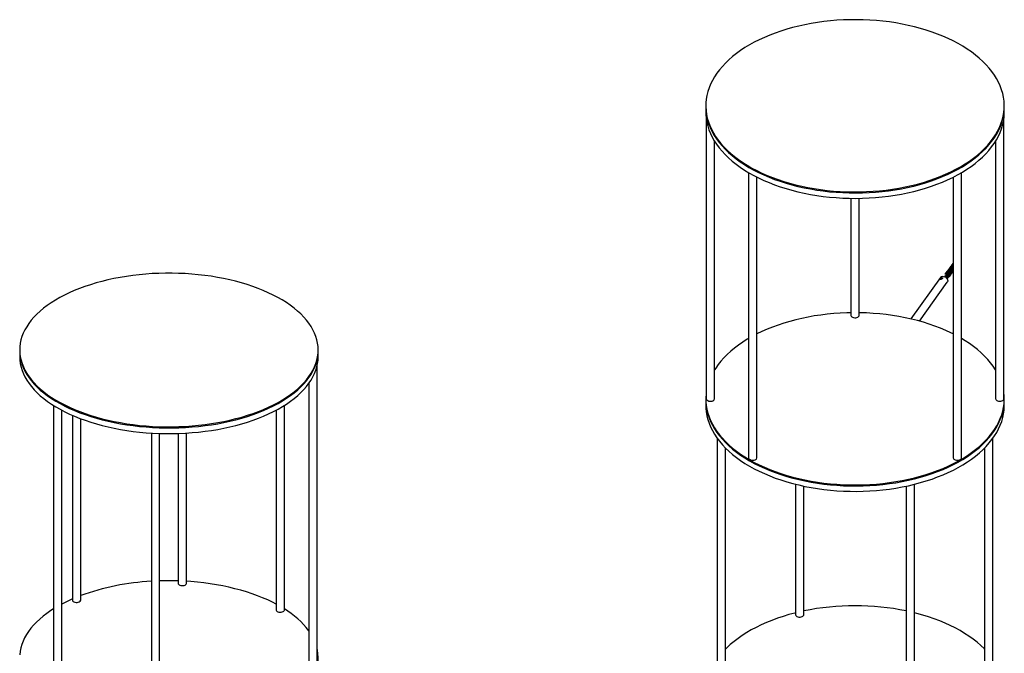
# Model space of a CAD drawing. Header units: millimetres. Extents: x 171 to 6321, y 321 to 4626.
# Tile 14 of 16: x 3657 to 4845, y 2876 to 3641. Entities that reach past the tile are written whole.
import ezdxf

# ---------------------------------------------------------------- set-up
doc = ezdxf.new("R2010")
doc.units = ezdxf.units.MM
doc.header["$LTSCALE"] = 15

msp = doc.modelspace()

# ---------------------------------------------------------------- linework, layer by layer
for p, q in [((4485, 3536.84), (4485, 3535.61)), ((4485, 3535.61), (4485, 3529.08)), ((4845, 3535.61), (4845, 3536.84)), ((4845, 3529.08), (4845, 3535.61)), ((4485.5, 3521.34), (4485.5, 3183.27)), ((4844.5, 3183.27), (4844.5, 3521.34)), ((4495.5, 3183.27), (4495.5, 3494.11)), ((4834.5, 3494.11), (4834.5, 3183.27)), ((4536.61, 3456.25), (4536.61, 3112.04)), ((4793.39, 3112.04), (4793.39, 3456.25)), ((4546.61, 3112.04), (4546.61, 3450.81)), ((4783.39, 3450.81), (4783.39, 3112.04)), ((4660, 3425.21), (4660, 3284.01)), ((4670, 3284.01), (4670, 3425.21)), ((4776.75, 3337.46), (4776.37, 3336.92)), ((4777.32, 3338.26), (4776.94, 3337.72)), ((4777.9, 3339.06), (4777.51, 3338.52)), ((4778.47, 3339.86), (4778.09, 3339.32)), ((4779.05, 3340.66), (4778.66, 3340.12)), ((4779.62, 3341.46), (4779.24, 3340.92)), ((4780.19, 3342.26), (4779.81, 3341.72)), ((4780.77, 3343.06), (4780.38, 3342.52)), ((4781.34, 3343.86), (4780.96, 3343.32)), ((4781.92, 3344.66), (4781.53, 3344.12)), ((4782.49, 3345.46), (4782.11, 3344.92)), ((4768.09, 3329.67), (4732.2, 3279.66)), ((4767.34, 3328.16), (4767.14, 3327.82)), ((4768.04, 3328.71), (4767.31, 3327.93)), ((4767.31, 3327.93), (4767.95, 3327.53)), ((4767.95, 3327.53), (4769.32, 3327.9)), ((4769.41, 3329.08), (4768.04, 3328.71)), ((4768.43, 3327.66), (4768.04, 3328.71)), ((4769.32, 3327.9), (4770.05, 3328.68)), ((4770.05, 3328.68), (4769.41, 3329.08)), ((4769.7, 3328.3), (4769.41, 3329.08)), ((4769.86, 3329.04), (4769.8, 3329.06)), ((4775.03, 3335.06), (4774.64, 3334.52)), ((4775.6, 3335.86), (4775.22, 3335.32)), ((4776.17, 3336.66), (4775.79, 3336.12)), ((4776.46, 3334.47), (4776.39, 3334.08)), ((4776.53, 3329.85), (4776.48, 3330.01)), ((4742.61, 3277.01), (4776.21, 3323.84)), ((3657.39, 3242.18), (3657.39, 3240.89)), ((4017.39, 3240.89), (4017.39, 3242.18)), ((3657.39, 3240.89), (3657.39, 3234.04)), ((4017.39, 3234.04), (4017.39, 3240.89)), ((4016.14, 2862.69), (4016.14, 3223.12)), ((4006.14, 3201.77), (4006.14, 2862.69)), ((4485, 3183.27), (4485, 3182.05)), ((4845, 3182.05), (4845, 3183.27)), ((3698.1, 3175.32), (3698.1, 2813.64)), ((3976.69, 2928.41), (3976.69, 3175.32)), ((4485, 3182.05), (4485, 3175.52)), ((4845, 3175.52), (4845, 3182.05)), ((3708.1, 2813.64), (3708.1, 3169.54)), ((3720.98, 3163.33), (3720.98, 2940.2)), ((3730.98, 2940.2), (3730.98, 3159.27)), ((3966.69, 3169.54), (3966.69, 2928.41)), ((3816.22, 3141.97), (3816.22, 2781.54)), ((3826.22, 2781.54), (3826.22, 3141.51)), ((3848.57, 3141.51), (3848.57, 2960.51)), ((3858.57, 2960.51), (3858.57, 3141.97)), ((4498.78, 3135.64), (4498.78, 2791.16)), ((4831.21, 2791.16), (4831.21, 3135.64)), ((4508.78, 2791.16), (4508.78, 3123.9)), ((4821.21, 3123.9), (4821.21, 2791.16)), ((4593.22, 3080.22), (4593.22, 2922.78)), ((4603.22, 2922.78), (4603.22, 3077.92)), ((4726.78, 3077.92), (4726.78, 2736.64)), ((4736.78, 2736.64), (4736.78, 3080.22))]:
    msp.add_line(p, q)
at = {"flags": 128}
for points in [[(4792.21, 3463.38), (4797.72, 3466.71), (4802.96, 3470.17), (4807.94, 3473.76), (4812.63, 3477.47), (4817.04, 3481.3), (4821.15, 3485.24), (4824.95, 3489.28), (4828.44, 3493.41), (4831.61, 3497.63), (4834.45, 3501.92), (4836.96, 3506.28), (4839.14, 3510.71), (4840.97, 3515.18), (4842.46, 3519.7), (4843.6, 3524.25), (4844.39, 3528.82), (4844.83, 3533.41), (4844.92, 3538.01), (4844.66, 3542.61), (4844.04, 3547.19), (4843.07, 3551.75), (4841.76, 3556.29), (4840.1, 3560.78), (4838.09, 3565.23), (4835.75, 3569.63), (4833.07, 3573.96), (4830.06, 3578.21), (4826.73, 3582.39), (4823.09, 3586.48), (4819.13, 3590.47), (4814.87, 3594.35), (4810.32, 3598.12), (4805.48, 3601.78), (4800.37, 3605.3), (4794.99, 3608.69), (4789.36, 3611.95), (4783.49, 3615.05), (4777.38, 3618), (4771.05, 3620.79), (4764.52, 3623.42), (4757.79, 3625.88), (4750.88, 3628.16), (4743.8, 3630.27), (4736.56, 3632.19), (4729.19, 3633.93), (4721.69, 3635.47), (4714.08, 3636.82), (4706.37, 3637.98), (4698.58, 3638.94), (4690.73, 3639.7), (4682.82, 3640.26), (4674.88, 3640.61), (4666.92, 3640.77), (4658.96, 3640.72), (4651.01, 3640.46), (4643.08, 3640), (4635.2, 3639.35), (4627.38, 3638.49), (4619.63, 3637.43), (4611.97, 3636.17), (4604.41, 3634.72), (4596.97, 3633.08), (4589.66, 3631.25), (4582.5, 3629.24), (4575.51, 3627.04), (4568.68, 3624.67), (4562.05, 3622.13), (4555.62, 3619.42), (4549.4, 3616.54), (4543.41, 3613.52), (4537.65, 3610.34), (4532.15, 3607.02), (4526.9, 3603.56), (4521.93, 3599.97), (4517.23, 3596.25), (4512.82, 3592.42), (4508.72, 3588.48), (4504.91, 3584.45), (4501.42, 3580.31), (4498.25, 3576.09), (4495.41, 3571.8), (4492.9, 3567.44), (4490.73, 3563.01), (4488.89, 3558.54), (4487.4, 3554.02), (4486.26, 3549.47), (4485.47, 3544.9), (4485.03, 3540.31), (4484.94, 3535.71), (4485.21, 3531.12), (4485.82, 3526.53), (4486.79, 3521.97), (4488.1, 3517.44), (4489.77, 3512.94), (4491.77, 3508.49), (4494.11, 3504.1), (4496.79, 3499.77), (4499.8, 3495.51), (4503.13, 3491.33), (4506.78, 3487.25), (4510.73, 3483.26), (4514.99, 3479.37), (4519.54, 3475.6), (4524.38, 3471.94), (4529.49, 3468.42), (4534.87, 3465.03), (4540.5, 3461.78), (4546.37, 3458.67), (4552.48, 3455.72), (4558.81, 3452.93), (4565.34, 3450.3), (4572.07, 3447.84), (4578.98, 3445.56), (4586.06, 3443.45), (4593.3, 3441.53), (4600.67, 3439.8), (4608.17, 3438.25), (4615.78, 3436.9), (4623.49, 3435.74), (4631.28, 3434.78), (4639.13, 3434.02), (4647.04, 3433.46), (4654.98, 3433.11), (4662.94, 3432.96), (4670.9, 3433.01), (4678.85, 3433.26), (4686.78, 3433.72), (4694.66, 3434.38), (4702.48, 3435.24), (4710.23, 3436.29), (4717.9, 3437.55), (4725.45, 3439), (4732.89, 3440.64), (4740.2, 3442.47), (4747.36, 3444.48), (4754.36, 3446.68), (4761.18, 3449.05), (4767.81, 3451.6), (4774.24, 3454.31), (4780.46, 3457.18), (4786.46, 3460.21), (4792.21, 3463.38)], [(4485, 3535.61), (4485.07, 3532.74), (4485.46, 3528.15), (4486.21, 3523.57), (4487.31, 3519.02), (4488.75, 3514.49), (4490.54, 3510.02), (4492.68, 3505.59), (4495.15, 3501.21), (4497.95, 3496.91), (4501.08, 3492.68), (4504.53, 3488.54), (4508.29, 3484.49), (4512.36, 3480.54), (4516.73, 3476.69), (4521.39, 3472.96), (4526.33, 3469.36), (4531.54, 3465.88), (4537.02, 3462.54), (4542.74, 3459.35), (4548.7, 3456.3), (4554.89, 3453.41), (4561.3, 3450.68), (4567.91, 3448.11), (4574.71, 3445.72), (4581.69, 3443.5), (4588.83, 3441.46), (4596.11, 3439.61), (4603.54, 3437.94), (4611.08, 3436.47), (4618.73, 3435.19), (4626.47, 3434.11), (4634.29, 3433.22), (4642.16, 3432.54), (4650.08, 3432.06), (4658.03, 3431.78), (4665.99, 3431.7), (4673.95, 3431.83), (4681.9, 3432.16), (4689.81, 3432.69), (4697.67, 3433.43), (4705.47, 3434.36), (4713.19, 3435.49), (4720.81, 3436.82), (4728.32, 3438.34), (4735.72, 3440.06), (4742.97, 3441.95), (4750.07, 3444.04), (4757, 3446.3), (4763.75, 3448.74), (4770.31, 3451.34), (4776.67, 3454.12), (4782.8, 3457.05), (4788.71, 3460.13), (4794.37, 3463.36), (4799.78, 3466.74), (4804.93, 3470.25), (4809.8, 3473.88), (4814.38, 3477.64), (4818.68, 3481.51), (4822.67, 3485.49), (4826.36, 3489.57), (4829.73, 3493.73), (4832.78, 3497.98), (4835.5, 3502.3), (4837.88, 3506.69), (4839.93, 3511.13), (4841.64, 3515.62), (4842.99, 3520.15), (4844, 3524.71), (4844.66, 3529.29), (4844.97, 3533.89), (4845, 3535.61)], [(4485, 3535.61), (4485.07, 3532.74), (4485.46, 3528.15), (4486.21, 3523.57), (4487.31, 3519.02), (4488.75, 3514.49), (4490.54, 3510.02), (4492.68, 3505.59), (4495.15, 3501.21), (4497.95, 3496.91), (4501.08, 3492.68), (4504.53, 3488.54), (4508.29, 3484.49), (4512.36, 3480.54), (4516.73, 3476.69), (4521.39, 3472.96), (4526.33, 3469.36), (4531.54, 3465.88), (4537.02, 3462.54), (4542.74, 3459.35), (4548.7, 3456.3), (4554.89, 3453.41), (4561.3, 3450.68), (4567.91, 3448.11), (4574.71, 3445.72), (4581.69, 3443.5), (4588.83, 3441.46), (4596.11, 3439.61), (4603.54, 3437.94), (4611.08, 3436.47), (4618.73, 3435.19), (4626.47, 3434.11), (4634.29, 3433.22), (4642.16, 3432.54), (4650.08, 3432.06), (4658.03, 3431.78), (4665.99, 3431.7), (4673.95, 3431.83), (4681.9, 3432.16), (4689.81, 3432.69), (4697.67, 3433.43), (4705.47, 3434.36), (4713.19, 3435.49), (4720.81, 3436.82), (4728.32, 3438.34), (4735.72, 3440.06), (4742.97, 3441.95), (4750.07, 3444.04), (4757, 3446.3), (4763.75, 3448.74), (4770.31, 3451.34), (4776.67, 3454.12), (4782.8, 3457.05), (4788.71, 3460.13), (4794.37, 3463.36), (4799.78, 3466.74), (4804.93, 3470.25), (4809.8, 3473.88), (4814.38, 3477.64), (4818.68, 3481.51), (4822.67, 3485.49), (4826.36, 3489.57), (4829.73, 3493.73), (4832.78, 3497.98), (4835.5, 3502.3), (4837.88, 3506.69), (4839.93, 3511.13), (4841.64, 3515.62), (4842.99, 3520.15), (4844, 3524.71), (4844.66, 3529.29), (4844.97, 3533.89), (4845, 3535.61)], [(4485, 3529.08), (4485.07, 3526.21), (4485.46, 3521.61), (4486.21, 3517.04), (4487.31, 3512.48), (4488.75, 3507.96), (4490.54, 3503.48), (4492.68, 3499.05), (4495.15, 3494.68), (4497.95, 3490.38), (4501.08, 3486.15), (4504.53, 3482.01), (4508.29, 3477.96), (4512.36, 3474), (4516.73, 3470.16), (4521.39, 3466.43), (4526.33, 3462.83), (4531.54, 3459.35), (4537.02, 3456.01), (4542.74, 3452.81), (4548.7, 3449.77), (4554.89, 3446.87), (4561.3, 3444.14), (4567.91, 3441.58), (4574.71, 3439.19), (4581.69, 3436.97), (4588.83, 3434.93), (4596.11, 3433.08), (4603.54, 3431.41), (4611.08, 3429.94), (4618.73, 3428.66), (4626.47, 3427.58), (4634.29, 3426.69), (4642.16, 3426.01), (4650.08, 3425.53), (4658.03, 3425.25), (4665.99, 3425.17), (4673.95, 3425.3), (4681.9, 3425.63), (4689.81, 3426.16), (4697.67, 3426.89), (4705.47, 3427.83), (4713.19, 3428.96), (4720.81, 3430.29), (4728.32, 3431.81), (4735.72, 3433.52), (4742.97, 3435.42), (4750.07, 3437.51), (4757, 3439.77), (4763.75, 3442.2), (4770.31, 3444.81), (4776.67, 3447.58), (4782.8, 3450.51), (4788.71, 3453.6), (4794.37, 3456.83), (4799.78, 3460.21), (4804.93, 3463.72), (4809.8, 3467.35), (4814.38, 3471.11), (4818.68, 3474.98), (4822.67, 3478.96), (4826.36, 3483.03), (4829.73, 3487.2), (4832.78, 3491.45), (4835.5, 3495.77), (4837.88, 3500.16), (4839.93, 3504.6), (4841.64, 3509.09), (4842.99, 3513.62), (4844, 3518.18), (4844.66, 3522.76), (4844.97, 3527.36), (4845, 3529.08)], [(3996.59, 3198.91), (4000.15, 3202.58), (4003.39, 3206.33), (4006.31, 3210.15), (4008.89, 3214.03), (4011.14, 3217.96), (4013.05, 3221.94), (4014.62, 3225.96), (4015.84, 3230.02), (4016.71, 3234.09), (4017.23, 3238.19), (4017.39, 3242.29), (4017.21, 3246.39), (4016.67, 3250.48), (4015.78, 3254.56), (4014.55, 3258.61), (4012.96, 3262.63), (4011.03, 3266.61), (4008.76, 3270.54), (4006.16, 3274.42), (4003.23, 3278.23), (3999.97, 3281.97), (3996.39, 3285.64), (3992.5, 3289.22), (3988.31, 3292.71), (3983.83, 3296.09), (3979.05, 3299.38), (3974, 3302.55), (3968.68, 3305.6), (3963.11, 3308.53), (3957.29, 3311.33), (3951.23, 3313.99), (3944.95, 3316.52), (3938.46, 3318.89), (3931.77, 3321.12), (3924.9, 3323.19), (3917.86, 3325.11), (3910.66, 3326.86), (3903.31, 3328.45), (3895.84, 3329.86), (3888.25, 3331.11), (3880.56, 3332.18), (3872.79, 3333.08), (3864.95, 3333.79), (3857.06, 3334.33), (3849.12, 3334.69), (3841.17, 3334.87), (3833.2, 3334.86), (3825.25, 3334.67), (3817.31, 3334.31), (3809.42, 3333.76), (3801.58, 3333.03), (3793.82, 3332.13), (3786.13, 3331.05), (3778.55, 3329.79), (3771.08, 3328.37), (3763.75, 3326.77), (3756.55, 3325.01), (3749.52, 3323.09), (3742.66, 3321.01), (3735.98, 3318.77), (3729.5, 3316.39), (3723.23, 3313.85), (3717.19, 3311.18), (3711.38, 3308.38), (3705.82, 3305.44), (3700.51, 3302.38), (3695.48, 3299.21), (3690.72, 3295.92), (3686.25, 3292.52), (3682.07, 3289.03), (3678.2, 3285.45), (3674.64, 3281.78), (3671.4, 3278.03), (3668.48, 3274.21), (3665.9, 3270.33), (3663.65, 3266.4), (3661.74, 3262.42), (3660.17, 3258.39), (3658.95, 3254.34), (3658.08, 3250.26), (3657.56, 3246.17), (3657.39, 3242.07), (3657.58, 3237.97), (3658.12, 3233.88), (3659.01, 3229.8), (3660.24, 3225.75), (3661.83, 3221.73), (3663.76, 3217.75), (3666.02, 3213.82), (3668.63, 3209.94), (3671.56, 3206.13), (3674.82, 3202.39), (3678.4, 3198.72), (3682.29, 3195.14), (3686.48, 3191.65), (3690.96, 3188.26), (3695.74, 3184.98), (3700.79, 3181.81), (3706.11, 3178.76), (3711.68, 3175.83), (3717.5, 3173.03), (3723.56, 3170.37), (3729.84, 3167.84), (3736.33, 3165.47), (3743.02, 3163.24), (3749.89, 3161.16), (3756.93, 3159.25), (3764.13, 3157.5), (3771.48, 3155.91), (3778.95, 3154.5), (3786.54, 3153.25), (3794.23, 3152.18), (3802, 3151.28), (3809.84, 3150.57), (3817.73, 3150.03), (3825.67, 3149.67), (3833.62, 3149.49), (3841.59, 3149.5), (3849.54, 3149.68), (3857.48, 3150.05), (3865.37, 3150.6), (3873.21, 3151.33), (3880.97, 3152.23), (3888.66, 3153.31), (3896.24, 3154.57), (3903.71, 3155.99), (3911.04, 3157.59), (3918.24, 3159.35), (3925.27, 3161.27), (3932.13, 3163.35), (3938.81, 3165.59), (3945.29, 3167.97), (3951.56, 3170.5), (3957.6, 3173.17), (3963.41, 3175.98), (3968.97, 3178.92), (3974.28, 3181.98), (3979.31, 3185.15), (3984.07, 3188.44), (3988.54, 3191.84), (3992.72, 3195.33), (3996.59, 3198.91)], [(4767.92, 3327.5), (4768.44, 3327.55), (4769, 3327.72), (4769.51, 3327.98), (4769.89, 3328.29), (4770.09, 3328.6), (4770.07, 3328.86), (4769.85, 3329.04), (4769.44, 3329.11), (4768.92, 3329.06), (4768.37, 3328.89), (4767.86, 3328.63), (4767.48, 3328.33), (4767.28, 3328.02), (4767.29, 3327.75), (4767.52, 3327.57), (4767.92, 3327.5)], [(4770.6, 3330.97), (4771.83, 3330.91), (4773.08, 3330.53), (4774.27, 3329.88), (4775.3, 3328.99), (4776.09, 3327.94), (4776.6, 3326.8), (4776.77, 3325.66), (4776.6, 3324.6), (4776.21, 3323.84)], [(4660, 3287.15), (4655.05, 3287.03), (4647.11, 3286.67), (4639.2, 3286.11), (4631.35, 3285.35), (4623.56, 3284.4), (4615.85, 3283.24), (4608.24, 3281.89), (4600.74, 3280.34), (4593.36, 3278.6), (4586.13, 3276.68), (4579.05, 3274.58), (4572.14, 3272.29), (4565.41, 3269.83), (4558.87, 3267.21), (4552.55, 3264.41), (4546.61, 3261.55)], [(4660, 3284.01), (4660.04, 3283.63), (4660.4, 3282.88), (4661.1, 3282.2), (4662.09, 3281.66), (4663.3, 3281.3), (4664.63, 3281.13), (4665.99, 3281.18), (4667.27, 3281.44), (4668.39, 3281.89), (4669.26, 3282.5), (4669.8, 3283.22), (4670, 3284), (4670, 3284.01)], [(4783.39, 3261.55), (4780.53, 3262.96), (4774.31, 3265.83), (4767.88, 3268.54), (4761.24, 3271.08), (4754.42, 3273.46), (4747.42, 3275.65), (4740.27, 3277.67), (4732.96, 3279.49), (4725.52, 3281.14), (4717.96, 3282.59), (4710.3, 3283.84), (4702.55, 3284.9), (4694.73, 3285.76), (4686.85, 3286.42), (4678.92, 3286.87), (4670.97, 3287.13), (4670, 3287.15)], [(4536.61, 3256.1), (4534.93, 3255.11), (4529.56, 3251.72), (4524.45, 3248.19), (4519.61, 3244.54), (4515.06, 3240.77), (4510.8, 3236.88), (4506.84, 3232.89), (4503.19, 3228.8), (4499.86, 3224.63), (4496.86, 3220.37), (4495.5, 3218.25)], [(4834.5, 3218.25), (4831.67, 3222.51), (4828.5, 3226.73), (4825.02, 3230.86), (4821.21, 3234.9), (4817.1, 3238.84), (4812.7, 3242.67), (4808, 3246.38), (4803.03, 3249.97), (4797.78, 3253.43), (4793.39, 3256.1)], [(3657.39, 3240.89), (3657.39, 3240.78), (3657.58, 3236.68), (3658.12, 3232.59), (3659.01, 3228.52), (3660.24, 3224.46), (3661.83, 3220.44), (3663.76, 3216.46), (3666.02, 3212.53), (3668.63, 3208.66), (3671.56, 3204.84), (3674.82, 3201.1), (3678.4, 3197.44), (3682.29, 3193.86), (3686.48, 3190.37), (3690.96, 3186.98), (3695.74, 3183.7), (3700.79, 3180.52), (3706.11, 3177.47), (3711.68, 3174.54), (3717.5, 3171.74), (3723.56, 3169.08), (3729.84, 3166.56), (3736.33, 3164.18), (3743.02, 3161.95), (3749.89, 3159.88), (3756.93, 3157.96), (3764.13, 3156.21), (3771.48, 3154.63), (3778.95, 3153.21), (3786.54, 3151.96), (3794.23, 3150.89), (3802, 3150), (3809.84, 3149.28), (3817.73, 3148.74), (3825.67, 3148.38), (3833.62, 3148.21), (3841.59, 3148.21), (3849.54, 3148.4), (3857.48, 3148.77), (3865.37, 3149.31), (3873.21, 3150.04), (3880.97, 3150.94), (3888.66, 3152.03), (3896.24, 3153.28), (3903.71, 3154.71), (3911.04, 3156.3), (3918.24, 3158.06), (3925.27, 3159.99), (3932.13, 3162.07), (3938.81, 3164.3), (3945.29, 3166.69), (3951.56, 3169.22), (3957.6, 3171.89), (3963.41, 3174.7), (3968.97, 3177.63), (3974.28, 3180.69), (3979.31, 3183.87), (3984.07, 3187.16), (3988.54, 3190.55), (3992.72, 3194.04), (3996.59, 3197.63)], [(3657.39, 3240.89), (3657.39, 3240.78), (3657.58, 3236.68), (3658.12, 3232.59), (3659.01, 3228.52), (3660.24, 3224.46), (3661.83, 3220.44), (3663.76, 3216.46), (3666.02, 3212.53), (3668.63, 3208.66), (3671.56, 3204.84), (3674.82, 3201.1), (3678.4, 3197.44), (3682.29, 3193.86), (3686.48, 3190.37), (3690.96, 3186.98), (3695.74, 3183.7), (3700.79, 3180.52), (3706.11, 3177.47), (3711.68, 3174.54), (3717.5, 3171.74), (3723.56, 3169.08), (3729.84, 3166.56), (3736.33, 3164.18), (3743.02, 3161.95), (3749.89, 3159.88), (3756.93, 3157.96), (3764.13, 3156.21), (3771.48, 3154.63), (3778.95, 3153.21), (3786.54, 3151.96), (3794.23, 3150.89), (3802, 3150), (3809.84, 3149.28), (3817.73, 3148.74), (3825.67, 3148.38), (3833.62, 3148.21), (3841.59, 3148.21), (3849.54, 3148.4), (3857.48, 3148.77), (3865.37, 3149.31), (3873.21, 3150.04), (3880.97, 3150.94), (3888.66, 3152.03), (3896.24, 3153.28), (3903.71, 3154.71), (3911.04, 3156.3), (3918.24, 3158.06), (3925.27, 3159.99), (3932.13, 3162.07), (3938.81, 3164.3), (3945.29, 3166.69), (3951.56, 3169.22), (3957.6, 3171.89), (3963.41, 3174.7), (3968.97, 3177.63), (3974.28, 3180.69), (3979.31, 3183.87), (3984.07, 3187.16), (3988.54, 3190.55), (3992.72, 3194.04), (3996.59, 3197.63)], [(3657.39, 3234.04), (3657.39, 3233.93), (3657.58, 3229.83), (3658.12, 3225.73), (3659.01, 3221.66), (3660.24, 3217.61), (3661.83, 3213.59), (3663.76, 3209.61), (3666.02, 3205.67), (3668.63, 3201.8), (3671.56, 3197.99), (3674.82, 3194.24), (3678.4, 3190.58), (3682.29, 3187), (3686.48, 3183.51), (3690.96, 3180.12), (3695.74, 3176.84), (3700.79, 3173.67), (3706.11, 3170.61), (3711.68, 3167.69), (3717.5, 3164.89), (3723.56, 3162.22), (3729.84, 3159.7), (3736.33, 3157.32), (3743.02, 3155.09), (3749.89, 3153.02), (3756.93, 3151.11), (3764.13, 3149.36), (3771.48, 3147.77), (3778.95, 3146.35), (3786.54, 3145.11), (3794.23, 3144.03), (3802, 3143.14), (3809.84, 3142.42), (3817.73, 3141.88), (3825.67, 3141.53), (3833.62, 3141.35), (3841.59, 3141.35), (3849.54, 3141.54), (3857.48, 3141.91), (3865.37, 3142.46), (3873.21, 3143.18), (3880.97, 3144.09), (3888.66, 3145.17), (3896.24, 3146.42), (3903.71, 3147.85), (3911.04, 3149.44), (3918.24, 3151.21), (3925.27, 3153.13), (3932.13, 3155.21), (3938.81, 3157.44), (3945.29, 3159.83), (3951.56, 3162.36), (3957.6, 3165.03), (3963.41, 3167.84), (3968.97, 3170.77), (3974.28, 3173.83), (3979.31, 3177.01), (3984.07, 3180.3), (3988.54, 3183.69), (3992.72, 3187.19), (3996.59, 3190.77)], [(3996.59, 3197.63), (4000.15, 3201.3), (4003.39, 3205.04), (4006.31, 3208.86), (4008.89, 3212.74), (4011.14, 3216.67), (4013.05, 3220.66), (4014.62, 3224.68), (4015.84, 3228.73), (4016.71, 3232.81), (4017.23, 3236.9), (4017.39, 3240.89)], [(3996.59, 3197.63), (4000.15, 3201.3), (4003.39, 3205.04), (4006.31, 3208.86), (4008.89, 3212.74), (4011.14, 3216.67), (4013.05, 3220.66), (4014.62, 3224.68), (4015.84, 3228.73), (4016.71, 3232.81), (4017.23, 3236.9), (4017.39, 3240.89)], [(3996.59, 3190.77), (4000.15, 3194.44), (4003.39, 3198.19), (4006.31, 3202), (4008.89, 3205.88), (4011.14, 3209.82), (4013.05, 3213.8), (4014.62, 3217.82), (4015.84, 3221.87), (4016.71, 3225.95), (4017.23, 3230.04), (4017.39, 3234.04)], [(4485.5, 3191.01), (4485.27, 3189.02), (4485.01, 3184.42), (4485.1, 3179.83), (4485.54, 3175.24), (4486.33, 3170.66), (4487.47, 3166.11), (4488.96, 3161.6), (4490.79, 3157.12), (4492.97, 3152.7), (4495.48, 3148.34), (4498.32, 3144.04), (4501.49, 3139.82), (4504.98, 3135.69), (4508.78, 3131.65), (4512.89, 3127.71), (4517.3, 3123.88), (4521.99, 3120.17), (4526.97, 3116.58), (4532.21, 3113.12), (4537.72, 3109.8), (4543.47, 3106.62), (4549.47, 3103.59), (4555.68, 3100.72), (4562.12, 3098.01), (4568.75, 3095.47), (4575.57, 3093.09), (4582.57, 3090.9), (4589.73, 3088.88), (4597.04, 3087.05), (4604.47, 3085.41), (4612.03, 3083.96), (4619.69, 3082.71), (4627.44, 3081.65), (4635.27, 3080.79), (4643.15, 3080.13), (4651.07, 3079.67), (4659.02, 3079.42), (4666.99, 3079.37), (4674.95, 3079.52), (4682.89, 3079.88), (4690.79, 3080.44), (4698.65, 3081.19), (4706.44, 3082.15), (4714.14, 3083.31), (4721.76, 3084.66), (4729.26, 3086.21), (4736.63, 3087.95), (4743.86, 3089.87), (4750.94, 3091.97), (4757.86, 3094.26), (4764.59, 3096.72), (4771.12, 3099.34), (4777.45, 3102.14), (4783.55, 3105.09), (4789.43, 3108.19), (4795.06, 3111.44), (4800.44, 3114.83), (4805.55, 3118.36), (4810.39, 3122.01), (4814.94, 3125.78), (4819.2, 3129.67), (4823.15, 3133.66), (4826.8, 3137.75), (4830.13, 3141.92), (4833.14, 3146.18), (4835.81, 3150.51), (4838.16, 3154.9), (4840.16, 3159.35), (4841.82, 3163.85), (4843.14, 3168.38), (4844.11, 3172.95), (4844.72, 3177.53), (4844.99, 3182.13), (4844.9, 3186.72), (4844.5, 3191.01)], [(4485.5, 3183.27), (4485.51, 3183.09), (4485.78, 3182.32), (4486.4, 3181.62), (4487.32, 3181.05), (4488.48, 3180.63), (4489.79, 3180.42)], [(4489.79, 3180.42), (4491.15, 3180.41), (4492.46, 3180.62), (4493.63, 3181.03), (4494.57, 3181.6), (4495.2, 3182.29), (4495.48, 3183.06), (4495.5, 3183.27)], [(4834.5, 3183.27), (4834.6, 3182.7), (4835.05, 3181.96), (4835.82, 3181.32), (4836.88, 3180.82), (4838.12, 3180.5), (4839.47, 3180.39), (4840.82, 3180.49), (4842.07, 3180.8), (4843.13, 3181.29), (4843.92, 3181.93), (4844.39, 3182.67), (4844.5, 3183.27)], [(4485, 3182.05), (4485.1, 3178.6), (4485.54, 3174.01), (4486.33, 3169.44), (4487.47, 3164.89), (4488.96, 3160.37), (4490.79, 3155.9), (4492.97, 3151.47), (4495.48, 3147.11), (4498.32, 3142.82), (4501.49, 3138.6), (4504.98, 3134.47), (4508.78, 3130.43), (4512.89, 3126.49), (4517.3, 3122.66), (4521.99, 3118.94), (4526.97, 3115.35), (4532.21, 3111.89), (4537.72, 3108.57), (4543.47, 3105.39), (4549.47, 3102.37), (4555.68, 3099.49), (4562.12, 3096.78), (4568.75, 3094.24), (4575.57, 3091.87), (4582.57, 3089.67), (4589.73, 3087.66), (4597.04, 3085.83), (4604.47, 3084.19), (4612.03, 3082.74), (4619.69, 3081.48), (4627.44, 3080.42), (4635.27, 3079.57), (4643.15, 3078.91), (4651.07, 3078.45), (4659.02, 3078.2), (4666.99, 3078.14), (4674.95, 3078.3), (4682.89, 3078.65), (4690.79, 3079.21), (4698.65, 3079.97), (4706.44, 3080.93), (4714.14, 3082.09), (4721.76, 3083.44), (4729.26, 3084.98), (4736.63, 3086.72), (4743.86, 3088.64), (4750.94, 3090.75), (4757.86, 3093.03), (4764.59, 3095.49), (4771.12, 3098.12), (4777.45, 3100.91), (4783.55, 3103.86), (4789.43, 3106.97), (4795.06, 3110.22), (4800.44, 3113.61), (4805.55, 3117.13), (4810.39, 3120.79), (4814.94, 3124.56), (4819.2, 3128.44), (4823.15, 3132.43), (4826.8, 3136.52), (4830.13, 3140.7), (4833.14, 3144.95), (4835.81, 3149.28), (4838.16, 3153.68), (4840.16, 3158.13), (4841.82, 3162.62), (4843.14, 3167.16), (4844.11, 3171.72), (4844.72, 3176.31), (4844.99, 3180.9), (4845, 3182.05)], [(4485, 3182.05), (4485.1, 3178.6), (4485.54, 3174.01), (4486.33, 3169.44), (4487.47, 3164.89), (4488.96, 3160.37), (4490.79, 3155.9), (4492.97, 3151.47), (4495.48, 3147.11), (4498.32, 3142.82), (4501.49, 3138.6), (4504.98, 3134.47), (4508.78, 3130.43), (4512.89, 3126.49), (4517.3, 3122.66), (4521.99, 3118.94), (4526.97, 3115.35), (4532.21, 3111.89), (4537.72, 3108.57), (4543.47, 3105.39), (4549.47, 3102.37), (4555.68, 3099.49), (4562.12, 3096.78), (4568.75, 3094.24), (4575.57, 3091.87), (4582.57, 3089.67), (4589.73, 3087.66), (4597.04, 3085.83), (4604.47, 3084.19), (4612.03, 3082.74), (4619.69, 3081.48), (4627.44, 3080.42), (4635.27, 3079.57), (4643.15, 3078.91), (4651.07, 3078.45), (4659.02, 3078.2), (4666.99, 3078.14), (4674.95, 3078.3), (4682.89, 3078.65), (4690.79, 3079.21), (4698.65, 3079.97), (4706.44, 3080.93), (4714.14, 3082.09), (4721.76, 3083.44), (4729.26, 3084.98), (4736.63, 3086.72), (4743.86, 3088.64), (4750.94, 3090.75), (4757.86, 3093.03), (4764.59, 3095.49), (4771.12, 3098.12), (4777.45, 3100.91), (4783.55, 3103.86), (4789.43, 3106.97), (4795.06, 3110.22), (4800.44, 3113.61), (4805.55, 3117.13), (4810.39, 3120.79), (4814.94, 3124.56), (4819.2, 3128.44), (4823.15, 3132.43), (4826.8, 3136.52), (4830.13, 3140.7), (4833.14, 3144.95), (4835.81, 3149.28), (4838.16, 3153.68), (4840.16, 3158.13), (4841.82, 3162.62), (4843.14, 3167.16), (4844.11, 3171.72), (4844.72, 3176.31), (4844.99, 3180.9), (4845, 3182.05)], [(4485, 3175.52), (4485.1, 3172.07), (4485.54, 3167.48), (4486.33, 3162.9), (4487.47, 3158.35), (4488.96, 3153.84), (4490.79, 3149.36), (4492.97, 3144.94), (4495.48, 3140.58), (4498.32, 3136.28), (4501.49, 3132.07), (4504.98, 3127.93), (4508.78, 3123.89), (4512.89, 3119.96), (4517.3, 3116.13), (4521.99, 3112.41), (4526.97, 3108.82), (4532.21, 3105.36), (4537.72, 3102.04), (4543.47, 3098.86), (4549.47, 3095.83), (4555.68, 3092.96), (4562.12, 3090.25), (4568.75, 3087.71), (4575.57, 3085.34), (4582.57, 3083.14), (4589.73, 3081.13), (4597.04, 3079.3), (4604.47, 3077.66), (4612.03, 3076.21), (4619.69, 3074.95), (4627.44, 3073.89), (4635.27, 3073.03), (4643.15, 3072.37), (4651.07, 3071.92), (4659.02, 3071.66), (4666.99, 3071.61), (4674.95, 3071.76), (4682.89, 3072.12), (4690.79, 3072.68), (4698.65, 3073.44), (4706.44, 3074.4), (4714.14, 3075.55), (4721.76, 3076.91), (4729.26, 3078.45), (4736.63, 3080.19), (4743.86, 3082.11), (4750.94, 3084.22), (4757.86, 3086.5), (4764.59, 3088.96), (4771.12, 3091.59), (4777.45, 3094.38), (4783.55, 3097.33), (4789.43, 3100.43), (4795.06, 3103.68), (4800.44, 3107.08), (4805.55, 3110.6), (4810.39, 3114.25), (4814.94, 3118.03), (4819.2, 3121.91), (4823.15, 3125.9), (4826.8, 3129.99), (4830.13, 3134.16), (4833.14, 3138.42), (4835.81, 3142.75), (4838.16, 3147.15), (4840.16, 3151.6), (4841.82, 3156.09), (4843.14, 3160.63), (4844.11, 3165.19), (4844.72, 3169.77), (4844.99, 3174.37), (4845, 3175.52)], [(4536.61, 3112.04), (4536.61, 3111.96), (4536.83, 3111.18), (4537.41, 3110.47), (4538.3, 3109.88), (4539.44, 3109.44), (4540.73, 3109.2), (4542.09, 3109.17), (4543.42, 3109.35), (4544.61, 3109.73)], [(4783.39, 3112.04), (4783.52, 3111.37), (4784.02, 3110.64), (4784.83, 3110.01), (4785.91, 3109.53), (4787.18, 3109.24), (4788.53, 3109.16), (4789.87, 3109.29), (4791.11, 3109.62), (4792.14, 3110.13), (4792.89, 3110.79), (4793.31, 3111.54), (4793.39, 3112.04)], [(3848.57, 2960.51), (3848.61, 2960.22), (3848.94, 2959.55), (3849.62, 2958.94), (3850.59, 2958.45), (3851.78, 2958.11), (3853.11, 2957.95)], [(3853.11, 2957.95), (3854.47, 2957.98), (3855.76, 2958.2), (3856.9, 2958.59), (3857.78, 2959.12), (3858.35, 2959.76), (3858.57, 2960.45), (3858.57, 2960.51)], [(3966.69, 2935.52), (3962.39, 2937.73), (3956.54, 2940.52), (3950.46, 2943.16), (3944.15, 2945.67), (3937.64, 2948.03), (3930.92, 2950.24), (3924.03, 2952.29), (3916.97, 2954.18), (3909.75, 2955.91), (3902.38, 2957.48), (3894.9, 2958.88), (3887.29, 2960.1), (3879.6, 2961.15), (3871.81, 2962.02), (3863.97, 2962.72), (3858.57, 2963.09)], [(3720.98, 2940.2), (3720.99, 2939.99), (3721.28, 2939.31), (3721.92, 2938.69), (3722.86, 2938.18), (3724.03, 2937.82), (3725.34, 2937.64), (3726.7, 2937.65), (3728.01, 2937.84), (3729.17, 2938.21)], [(3698.1, 2929.74), (3694.87, 2927.65), (3690.14, 2924.34), (3685.71, 2920.94), (3681.57, 2917.43), (3677.74, 2913.84), (3674.22, 2910.16), (3671.02, 2906.4), (3668.14, 2902.58), (3665.6, 2898.69), (3663.39, 2894.75), (3661.52, 2890.76), (3660, 2886.74), (3658.82, 2882.68), (3658, 2878.6), (3657.52, 2874.51)], [(3967.85, 2926.77), (3968.85, 2926.29), (3970.06, 2925.98), (3971.4, 2925.84), (3972.76, 2925.89), (3974.04, 2926.14), (3975.14, 2926.55), (3975.99, 2927.09), (3976.52, 2927.74), (3976.69, 2928.41)], [(4593.22, 2925), (4592.45, 2924.81), (4585.24, 2922.87), (4578.18, 2920.74), (4571.29, 2918.43), (4564.58, 2915.95), (4558.07, 2913.3), (4551.77, 2910.49), (4545.69, 2907.52), (4539.85, 2904.4), (4534.25, 2901.13), (4528.9, 2897.72), (4523.83, 2894.18), (4519.02, 2890.51), (4514.51, 2886.72), (4510.29, 2882.83), (4508.78, 2881.33)], [(4593.22, 2922.78), (4593.22, 2922.77), (4593.41, 2921.99), (4593.96, 2921.27), (4594.82, 2920.66), (4595.93, 2920.21), (4597.22, 2919.95), (4598.58, 2919.9), (4599.91, 2920.06), (4601.12, 2920.43), (4602.11, 2920.97), (4602.81, 2921.64), (4603.17, 2922.4), (4603.22, 2922.78)], [(4821.21, 2881.33), (4820.72, 2881.83), (4816.57, 2885.76), (4812.13, 2889.57), (4807.4, 2893.27), (4802.39, 2896.85), (4797.11, 2900.29), (4791.57, 2903.59), (4785.79, 2906.75), (4779.76, 2909.76), (4773.52, 2912.62), (4767.06, 2915.31), (4760.4, 2917.83), (4753.56, 2920.18), (4746.54, 2922.35), (4739.36, 2924.34), (4736.78, 2925)], [(3952.32, 2799.68), (3958.34, 2802.36), (3964.12, 2805.19), (3969.65, 2808.14), (3974.92, 2811.21), (3979.92, 2814.4), (3984.65, 2817.71), (3989.08, 2821.11), (3993.22, 2824.62), (3997.05, 2828.21), (4000.57, 2831.89), (4003.77, 2835.65), (4006.65, 2839.47), (4009.19, 2843.36), (4011.4, 2847.3), (4013.27, 2851.29), (4014.79, 2855.32), (4015.97, 2859.37), (4016.79, 2863.45), (4017.27, 2867.55), (4017.39, 2871.65), (4017.16, 2875.75), (4016.58, 2879.84), (4016.14, 2881.94)]]:
    msp.add_lwpolyline(points, dxfattribs=at)
for centre, radius, start, end in [((4770.71, 3327.68), 3.29, 91.98666, 142.84204), ((4543.91, 3112.36), 2.72, 284.93264, 353.26913), ((3831.45, 2669.26), 294.22, 92.96867, 109.96839), ((3837.39, 2614.59), 349.14, 88.16511, 91.83489), ((3794.95, 2771.83), 185.31, 113.52701, 117.94951), ((3728.64, 2940.51), 2.35, 282.88584, 352.38488), ((4665, 2629.51), 304.14, 78.28038, 101.71962), ((3968.68, 2928.58), 2, 184.85138, 245.1751), ((3922.72, 2840.03), 104.7, 37.17346, 58.96711)]:
    msp.add_arc(centre, radius, start, end)
for points, knots in [([(4775.44, 3336), (4775.44, 3336.07), (4775.42, 3336.48), (4775.81, 3337.1), (4776.57, 3337.69), (4777.63, 3337.91), (4778.77, 3337.73), (4779.85, 3337.19), (4780.7, 3336.38), (4781.19, 3335.43), (4781.29, 3334.53), (4781.04, 3334.09), (4780.92, 3333.9)], [0, 0, 0, 0, 0.0214212, 0.1324558, 0.2434903, 0.3545249, 0.4655595, 0.576594, 0.6876286, 0.7986632, 0.9096977, 1, 1, 1, 1]), ([(4776.47, 3336.92), (4776.6, 3337.03), (4776.94, 3337.33), (4777.74, 3337.47), (4778.69, 3337.34), (4779.6, 3336.89), (4780.31, 3336.22), (4780.73, 3335.44), (4780.82, 3334.69), (4780.6, 3334.32), (4780.5, 3334.15)], [0, 0, 0, 0, 0.086351, 0.219556, 0.352761, 0.485966, 0.619171, 0.752376, 0.885581, 1, 1, 1, 1]), ([(4776.59, 3337.98), (4776.78, 3338.15), (4777.21, 3338.53), (4778.21, 3338.7), (4779.34, 3338.53), (4780.42, 3337.99), (4781.27, 3337.18), (4781.76, 3336.23), (4781.86, 3335.33), (4781.61, 3334.89), (4781.5, 3334.7)], [0, 0, 0, 0, 0.1034212, 0.235014, 0.3666068, 0.4981996, 0.6297925, 0.7613853, 0.8929781, 1, 1, 1, 1]), ([(4777.05, 3337.72), (4777.18, 3337.83), (4777.51, 3338.13), (4778.32, 3338.27), (4779.27, 3338.14), (4780.17, 3337.69), (4780.89, 3337.02), (4781.3, 3336.24), (4781.39, 3335.49), (4781.18, 3335.12), (4781.08, 3334.95)], [0, 0, 0, 0, 0.086351, 0.219556, 0.352761, 0.485966, 0.619171, 0.752376, 0.885581, 1, 1, 1, 1]), ([(4777.16, 3338.78), (4777.35, 3338.95), (4777.78, 3339.33), (4778.78, 3339.5), (4779.92, 3339.33), (4780.99, 3338.79), (4781.84, 3337.98), (4782.33, 3337.03), (4782.44, 3336.13), (4782.18, 3335.69), (4782.07, 3335.5)], [0, 0, 0, 0, 0.1034212, 0.235014, 0.3666068, 0.4981996, 0.6297925, 0.7613853, 0.8929781, 1, 1, 1, 1]), ([(4777.62, 3338.52), (4777.75, 3338.63), (4778.09, 3338.93), (4778.89, 3339.07), (4779.84, 3338.94), (4780.75, 3338.49), (4781.46, 3337.82), (4781.87, 3337.04), (4781.97, 3336.29), (4781.75, 3335.92), (4781.65, 3335.75)], [0, 0, 0, 0, 0.08635103, 0.21955602, 0.35276101, 0.48596601, 0.619171, 0.75237599, 0.88558098, 1, 1, 1, 1]), ([(4777.74, 3339.58), (4777.93, 3339.75), (4778.36, 3340.13), (4779.35, 3340.3), (4780.49, 3340.13), (4781.57, 3339.59), (4782.42, 3338.78), (4782.91, 3337.83), (4783.01, 3336.93), (4782.76, 3336.49), (4782.64, 3336.3)], [0, 0, 0, 0, 0.1034212, 0.235014, 0.3666068, 0.4981996, 0.6297925, 0.7613853, 0.8929781, 1, 1, 1, 1]), ([(4778.19, 3339.32), (4778.33, 3339.43), (4778.66, 3339.73), (4779.46, 3339.87), (4780.41, 3339.74), (4781.32, 3339.29), (4782.03, 3338.62), (4782.45, 3337.84), (4782.54, 3337.09), (4782.33, 3336.72), (4782.23, 3336.55)], [0, 0, 0, 0, 0.086351, 0.219556, 0.352761, 0.485966, 0.619171, 0.752376, 0.885581, 1, 1, 1, 1]), ([(4778.31, 3340.38), (4778.5, 3340.55), (4778.93, 3340.93), (4779.93, 3341.1), (4781.06, 3340.93), (4782.14, 3340.39), (4782.96, 3339.6), (4783.29, 3339.01), (4783.39, 3338.72)], [0, 0, 0, 0, 0.10342119, 0.23501401, 0.36660682, 0.49819964, 0.62979246, 0.74835285, 0.74835285, 0.74835285, 0.74835285]), ([(4778.77, 3340.12), (4778.9, 3340.23), (4779.24, 3340.53), (4780.04, 3340.67), (4780.99, 3340.54), (4781.89, 3340.09), (4782.61, 3339.42), (4783.02, 3338.64), (4783.11, 3337.89), (4782.9, 3337.52), (4782.8, 3337.35)], [0, 0, 0, 0, 0.086351, 0.219556, 0.352761, 0.485966, 0.619171, 0.752376, 0.885581, 1, 1, 1, 1]), ([(4778.89, 3341.18), (4779.07, 3341.35), (4779.5, 3341.73), (4780.5, 3341.9), (4781.64, 3341.73), (4782.65, 3341.22), (4783.19, 3340.74), (4783.39, 3340.5)], [0, 0, 0, 0, 0.10342119, 0.23501401, 0.36660682, 0.49819964, 0.6074139, 0.6074139, 0.6074139, 0.6074139]), ([(4779.34, 3340.92), (4779.47, 3341.03), (4779.81, 3341.33), (4780.61, 3341.47), (4781.56, 3341.34), (4782.47, 3340.89), (4783.07, 3340.33), (4783.32, 3339.95), (4783.39, 3339.81)], [0, 0, 0, 0, 0.08635103, 0.21955602, 0.35276101, 0.48596601, 0.619171, 0.68929973, 0.68929973, 0.68929973, 0.68929973]), ([(4779.46, 3341.98), (4779.65, 3342.15), (4780.08, 3342.53), (4781.08, 3342.7), (4782.21, 3342.53), (4782.98, 3342.14), (4783.34, 3341.88), (4783.39, 3341.85)], [0, 0, 0, 0, 0.10342119, 0.23501401, 0.36660682, 0.49819964, 0.51698903, 0.51698903, 0.51698903, 0.51698903]), ([(4779.92, 3341.72), (4780.05, 3341.83), (4780.38, 3342.13), (4781.19, 3342.27), (4782.14, 3342.14), (4782.89, 3341.77), (4783.27, 3341.46), (4783.39, 3341.35)], [0, 0, 0, 0, 0.08635103, 0.21955602, 0.35276101, 0.48596601, 0.5523296, 0.5523296, 0.5523296, 0.5523296]), ([(4780.03, 3342.78), (4780.22, 3342.95), (4780.65, 3343.33), (4781.65, 3343.5), (4782.62, 3343.36), (4783.19, 3343.12), (4783.39, 3343.01)], [0, 0, 0, 0, 0.10342119, 0.23501401, 0.36660682, 0.44093967, 0.44093967, 0.44093967, 0.44093967]), ([(4780.49, 3342.52), (4780.62, 3342.63), (4780.96, 3342.93), (4781.76, 3343.07), (4782.64, 3342.95), (4783.17, 3342.71), (4783.39, 3342.58)], [0, 0, 0, 0, 0.08635103, 0.21955602, 0.35276101, 0.45445571, 0.45445571, 0.45445571, 0.45445571]), ([(4780.61, 3343.58), (4780.8, 3343.75), (4781.23, 3344.13), (4782.22, 3344.3), (4782.99, 3344.19), (4783.38, 3344.06), (4783.39, 3344.06)], [0, 0, 0, 0, 0.10342119, 0.23501401, 0.36660682, 0.37099747, 0.37099747, 0.37099747, 0.37099747]), ([(4781.06, 3343.32), (4781.2, 3343.43), (4781.53, 3343.73), (4782.33, 3343.87), (4783.01, 3343.78), (4783.35, 3343.66), (4783.39, 3343.65)], [0, 0, 0, 0, 0.08635103, 0.21955602, 0.35276101, 0.36862717, 0.36862717, 0.36862717, 0.36862717]), ([(4781.18, 3344.38), (4781.37, 3344.55), (4781.8, 3344.93), (4782.63, 3345.07), (4783.19, 3345.03), (4783.39, 3345)], [0, 0, 0, 0, 0.10342119, 0.23501401, 0.30331274, 0.30331274, 0.30331274, 0.30331274]), ([(4781.64, 3344.12), (4781.77, 3344.23), (4782.11, 3344.53), (4782.76, 3344.64), (4783.23, 3344.61), (4783.39, 3344.59)], [0, 0, 0, 0, 0.08635103, 0.21955602, 0.2867438, 0.2867438, 0.2867438, 0.2867438]), ([(4781.76, 3345.18), (4781.95, 3345.35), (4782.37, 3345.73), (4783.02, 3345.84), (4783.39, 3345.84), (4783.39, 3345.84)], [0, 0, 0, 0, 0.10342119, 0.23501401, 0.23565989, 0.23565989, 0.23565989, 0.23565989]), ([(4782.21, 3344.92), (4782.34, 3345.03), (4782.66, 3345.31), (4783.11, 3345.4), (4783.39, 3345.42)], [0, 0, 0, 0, 0.08635103, 0.20497842, 0.20497842, 0.20497842, 0.20497842]), ([(4782.33, 3345.98), (4782.52, 3346.15), (4782.82, 3346.41), (4783.23, 3346.55), (4783.39, 3346.58)], [0, 0, 0, 0, 0.10342119, 0.16533446, 0.16533446, 0.16533446, 0.16533446]), ([(4782.79, 3345.72), (4782.92, 3345.83), (4783.1, 3345.99), (4783.32, 3346.09), (4783.39, 3346.11)], [0, 0, 0, 0, 0.08635103, 0.11756222, 0.11756222, 0.11756222, 0.11756222]), ([(4769.31, 3329.19), (4769.47, 3329.18), (4769.77, 3329.18), (4770.11, 3329), (4770.32, 3328.73), (4770.34, 3328.4), (4770.17, 3328.1), (4769.84, 3327.85), (4769.38, 3327.66), (4768.84, 3327.53), (4768.28, 3327.44), (4767.8, 3327.41), (4767.45, 3327.42), (4767.24, 3327.47), (4767.22, 3327.55), (4767.22, 3327.58)], [0, 0, 0, 0, 0.0785736, 0.1570551, 0.2379578, 0.3210905, 0.401438, 0.4782254, 0.5562649, 0.6382842, 0.7210435, 0.8002687, 0.8772828, 0.9563263, 1, 1, 1, 1]), ([(4768.51, 3328.93), (4768.62, 3328.99), (4768.88, 3329.13), (4769.15, 3329.16), (4769.31, 3329.19)], [0, 0, 0, 0, 0.3946538, 1, 1, 1, 1]), ([(4775.67, 3328.65), (4775.63, 3328.79), (4775.52, 3329.21), (4774.95, 3329.86), (4774.29, 3330.3), (4773.58, 3330.57), (4773.09, 3330.71), (4772.77, 3330.63), (4772.73, 3330.62)], [0, 0, 0, 0, 0.1292359, 0.3833102, 0.6414967, 0.7089329, 0.9652714, 1, 1, 1, 1]), ([(4775.95, 3329.05), (4775.92, 3329.19), (4775.81, 3329.61), (4775.23, 3330.26), (4774.57, 3330.7), (4773.86, 3330.97), (4773.38, 3331.11), (4773.05, 3331.03), (4773.01, 3331.02)], [0, 0, 0, 0, 0.1292359, 0.3833102, 0.6414967, 0.7089329, 0.9652714, 1, 1, 1, 1]), ([(4776.24, 3329.45), (4776.2, 3329.59), (4776.09, 3330.01), (4775.52, 3330.66), (4774.86, 3331.1), (4774.15, 3331.37), (4773.66, 3331.51), (4773.34, 3331.43), (4773.3, 3331.42)], [0, 0, 0, 0, 0.1292359, 0.3833102, 0.6414967, 0.7089329, 0.9652714, 1, 1, 1, 1]), ([(4773.72, 3333.65), (4773.72, 3333.7), (4773.7, 3334.09), (4774.09, 3334.7), (4774.85, 3335.29), (4775.9, 3335.51), (4777.05, 3335.33), (4778.12, 3334.79), (4778.97, 3333.98), (4779.47, 3333.02), (4779.54, 3332.1), (4779.3, 3331.42), (4778.94, 3331.21), (4778.83, 3331.15)], [0, 0, 0, 0, 0.0158185, 0.1200829, 0.2243474, 0.3286118, 0.4328763, 0.5371407, 0.6414052, 0.7456696, 0.8499341, 0.9541985, 1, 1, 1, 1]), ([(4776.67, 3328.85), (4776.73, 3328.92), (4776.97, 3329.16), (4777.01, 3329.83), (4776.74, 3330.68), (4776.11, 3331.47), (4775.43, 3331.9), (4774.73, 3332.17), (4774.24, 3332.31), (4773.91, 3332.23), (4773.87, 3332.22)], [0, 0, 0, 0, 0.0646135, 0.2363196, 0.4111191, 0.5829446, 0.7575512, 0.8031569, 0.9765137, 1, 1, 1, 1]), ([(4776.95, 3329.25), (4777.02, 3329.32), (4777.25, 3329.56), (4777.29, 3330.23), (4777.03, 3331.08), (4776.39, 3331.87), (4775.72, 3332.3), (4775.01, 3332.57), (4774.53, 3332.71), (4774.2, 3332.63), (4774.16, 3332.62)], [0, 0, 0, 0, 0.06461347, 0.23631963, 0.41111909, 0.58294465, 0.75755118, 0.80315694, 0.97651374, 1, 1, 1, 1]), ([(4774.42, 3334.87), (4774.5, 3335.08), (4774.7, 3335.58), (4775.44, 3336.09), (4776.47, 3336.31), (4777.62, 3336.13), (4778.7, 3335.59), (4779.55, 3334.78), (4780.05, 3333.82), (4780.11, 3332.9), (4779.87, 3332.22), (4779.51, 3332.01), (4779.4, 3331.95)], [0, 0, 0, 0, 0.0744517, 0.1841232, 0.2937946, 0.4034661, 0.5131375, 0.622809, 0.7324804, 0.8421519, 0.9518233, 1, 1, 1, 1]), ([(4777.24, 3329.65), (4777.3, 3329.72), (4777.54, 3329.96), (4777.58, 3330.63), (4777.32, 3331.48), (4776.68, 3332.27), (4776.01, 3332.7), (4775.3, 3332.97), (4774.81, 3333.11), (4774.49, 3333.03), (4774.45, 3333.02)], [0, 0, 0, 0, 0.0646135, 0.2363196, 0.4111191, 0.5829446, 0.7575512, 0.8031569, 0.9765137, 1, 1, 1, 1]), ([(4774.47, 3334.25), (4774.49, 3334.28), (4774.62, 3334.56), (4775.16, 3334.87), (4776.01, 3335.08), (4776.97, 3334.93), (4777.87, 3334.49), (4778.59, 3333.82), (4779, 3333.04), (4779.1, 3332.29), (4778.88, 3331.92), (4778.78, 3331.75)], [0, 0, 0, 0, 0.0176288, 0.1426288, 0.2676288, 0.3926288, 0.5176288, 0.6426288, 0.7676288, 0.8926288, 1, 1, 1, 1]), ([(4777.53, 3330.05), (4777.59, 3330.12), (4777.83, 3330.36), (4777.87, 3331.03), (4777.6, 3331.88), (4776.97, 3332.67), (4776.3, 3333.1), (4775.59, 3333.37), (4775.1, 3333.51), (4774.77, 3333.43), (4774.74, 3333.42)], [0, 0, 0, 0, 0.0646135, 0.2363196, 0.4111191, 0.5829446, 0.7575512, 0.8031569, 0.9765137, 1, 1, 1, 1]), ([(4775, 3335.67), (4775.08, 3335.88), (4775.27, 3336.38), (4776.02, 3336.89), (4777.05, 3337.11), (4778.2, 3336.93), (4779.27, 3336.39), (4780.12, 3335.58), (4780.62, 3334.63), (4780.7, 3333.68), (4780.33, 3332.93), (4779.86, 3332.51), (4779.49, 3332.47), (4779.45, 3332.47)], [0, 0, 0, 0, 0.0691071, 0.1709057, 0.2727043, 0.3745029, 0.4763015, 0.5781001, 0.6798987, 0.7816973, 0.8834959, 0.9852945, 1, 1, 1, 1]), ([(4777.81, 3330.45), (4777.88, 3330.52), (4778.11, 3330.76), (4778.15, 3331.43), (4777.89, 3332.28), (4777.25, 3333.07), (4776.58, 3333.5), (4775.87, 3333.77), (4775.39, 3333.91), (4775.06, 3333.83), (4775.02, 3333.82)], [0, 0, 0, 0, 0.0646135, 0.2363196, 0.4111191, 0.5829446, 0.7575512, 0.8031569, 0.9765137, 1, 1, 1, 1]), ([(4776.46, 3334.47), (4776.06, 3334.59), (4775.57, 3334.74), (4775.15, 3334.64), (4775.07, 3334.61)], [0, 0, 0, 0, 0.8102906, 1, 1, 1, 1]), ([(4776.39, 3334.08), (4776.05, 3334.19), (4775.67, 3334.31), (4775.35, 3334.23), (4775.31, 3334.22)], [0, 0, 0, 0, 0.8806854, 1, 1, 1, 1]), ([(4775.32, 3335.32), (4775.46, 3335.43), (4775.79, 3335.73), (4776.59, 3335.87), (4777.54, 3335.74), (4778.45, 3335.29), (4779.16, 3334.62), (4779.58, 3333.84), (4779.67, 3333.09), (4779.46, 3332.72), (4779.36, 3332.55)], [0, 0, 0, 0, 0.086351, 0.219556, 0.352761, 0.485966, 0.619171, 0.752376, 0.885581, 1, 1, 1, 1]), ([(4775.9, 3336.12), (4776.03, 3336.23), (4776.37, 3336.53), (4777.17, 3336.67), (4778.12, 3336.54), (4779.02, 3336.09), (4779.74, 3335.42), (4780.15, 3334.64), (4780.24, 3333.89), (4780.03, 3333.52), (4779.93, 3333.35)], [0, 0, 0, 0, 0.086351, 0.219556, 0.352761, 0.485966, 0.619171, 0.752376, 0.885581, 1, 1, 1, 1]), ([(4776.39, 3334.08), (4776.69, 3333.96), (4777.31, 3333.71), (4778, 3333.02), (4778.41, 3332.34), (4778.42, 3331.94), (4778.42, 3331.79)], [0, 0, 0, 0, 0.27787866, 0.55575732, 0.83363597, 1, 1, 1, 1]), ([(4776.46, 3334.47), (4776.83, 3334.32), (4777.55, 3334.01), (4778.4, 3333.17), (4778.9, 3332.22), (4778.96, 3331.3), (4778.7, 3330.6), (4778.32, 3330.38), (4778.18, 3330.3)], [0, 0, 0, 0, 0.1803426, 0.3606851, 0.5410277, 0.7213703, 0.9017128, 1, 1, 1, 1])]:
    msp.add_open_spline(points, degree=3, knots=knots)
for points in [[(4782.9, 3346.78), (4783.06, 3346.91), (4783.21, 3347.05), (4783.39, 3347.16)], [(4783.39, 3337.41), (4783.34, 3337.3), (4783.28, 3337.2), (4783.22, 3337.1)], [(4783.36, 3346.52), (4783.37, 3346.53), (4783.38, 3346.53), (4783.39, 3346.54)], [(4783.39, 3338.18), (4783.38, 3338.17), (4783.38, 3338.16), (4783.37, 3338.15)]]:
    msp.add_open_spline(points, degree=3)

doc.saveas('drawing.dxf')
